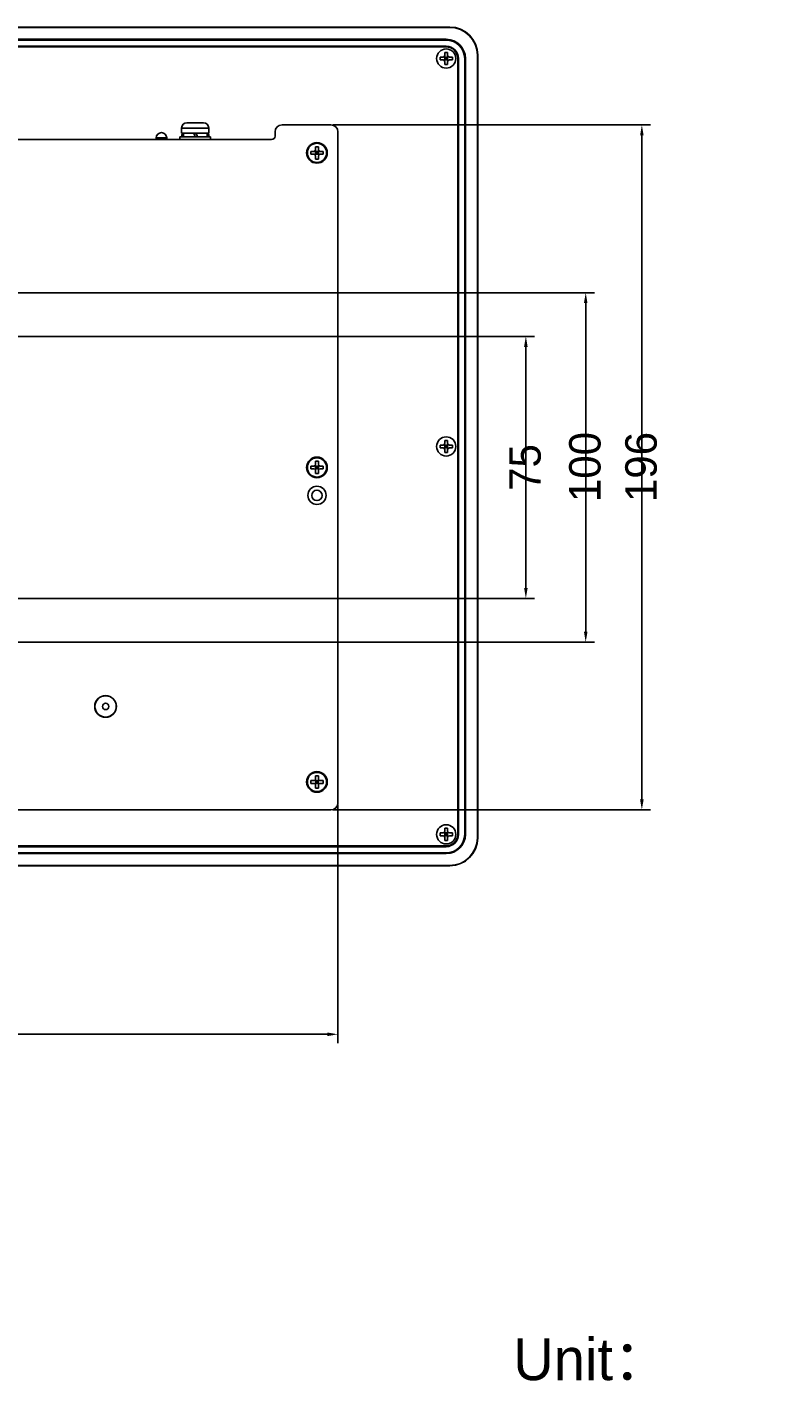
# Model space of a CAD drawing. Header units: millimetres. Extents: x -1307 to -343, y 47 to 438.
# Tile 19 of 19: x -560 to -343, y 51 to 438. Entities that reach past the tile are written whole.
import ezdxf

# ---------------------------------------------------------------- set-up
doc = ezdxf.new("R2010")
doc.units = ezdxf.units.MM
doc.header["$LTSCALE"] = 23.1
doc.header["$PDMODE"] = 3
doc.header["$PDSIZE"] = 8
doc.layers.get('0').update_dxf_attribs({"linetype": 'CONTINUOUS'})
doc.layers.get('Defpoints').update_dxf_attribs({"linetype": 'CONTINUOUS'})
doc.layers.add('00_COMPONENTS', color=7, linetype='CONTINUOUS')
doc.layers.add('51__DRAFT_DIMS', color=7, linetype='CONTINUOUS')
doc.styles.get("Standard").update_dxf_attribs({"font": 'simfang.ttf'})
doc.dimstyles.new('DIMSTYLE_1', dxfattribs={"dimtxt": 3, "dimasz": 3, "dimexe": 2.5, "dimexo": 0.5, "dimgap": 0.75, "dimtad": 1, "dimdsep": 46, "dimtxsty": 'STANDARD', "dimblk": '_FILLED', "dimblk1": '_FILLED', "dimblk2": '_FILLED', "dimcen": 0.09, "dimclrt": 3, "dimazin": 2, "dimtp": 0.5, "dimtm": 0.5, "dimtfac": 1, "dimtofl": 0, "dimtmove": 0, "dimatfit": 3, "dimldrblk": '_FILLED', "dimfxl": 1, "dimtolj": 1, "dimarcsym": 0})
doc.dimstyles.new('DIMSTYLE_2', dxfattribs={"dimtxt": 3, "dimasz": 3, "dimexe": 2.5, "dimexo": 0.5, "dimgap": 0.75, "dimtad": 1, "dimdsep": 46, "dimtxsty": 'STANDARD', "dimblk": '_FILLED', "dimblk1": '_FILLED', "dimblk2": '_FILLED', "dimcen": 0.09, "dimclrt": 3, "dimazin": 2, "dimtp": 0.3, "dimtm": 0.3, "dimtfac": 1, "dimtofl": 0, "dimtmove": 0, "dimatfit": 3, "dimldrblk": '_FILLED', "dimfxl": 1, "dimtolj": 1, "dimarcsym": 0})

# ---------------------------------------------------------------- blocks, each defined once
blk = doc.blocks.new('_FILLED')
at = {"color": 0, "linetype": 'ByBlock'}
blk.add_solid([(0, 0), (-1, 0.17), (-1, -0.17)], dxfattribs=at)
blk = doc.blocks.new('*D42')
at = {"layer": '51__DRAFT_DIMS', "color": 0, "lineweight": -2}
for p, q in [((-781.25, 215.73), (-781.25, 147.52)), ((-471.25, 215.73), (-471.25, 147.52)), ((-778.25, 150.02), (-474.25, 150.02))]:
    blk.add_line(p, q, dxfattribs=at)
at = {"layer": 'Defpoints', "color": 0}
for p in [(-781.25, 216.23), (-471.25, 216.23), (-471.25, 150.02)]:
    blk.add_point(p, dxfattribs=at)
at = {"layer": '51__DRAFT_DIMS', "color": 0, "linetype": 'ByBlock', "lineweight": -2, "xscale": 3, "yscale": 3, "zscale": 3, "rotation": 180}
blk.add_blockref('_FILLED', (-781.25, 150.02), dxfattribs=at)
at = {"layer": '51__DRAFT_DIMS', "color": 0, "linetype": 'ByBlock', "lineweight": -2, "xscale": 3, "yscale": 3, "zscale": 3}
blk.add_blockref('_FILLED', (-471.25, 150.02), dxfattribs=at)
at = {"layer": '51__DRAFT_DIMS', "color": 3, "insert": (-626.26, 154.77), "char_height": 3, "attachment_point": 2, "line_spacing_factor": 0.9}
blk.add_mtext('\\A1;\\A1;{\\fFZLanTingHei-R-GBK|b0|i0|c134|p2;\\H3x;\\C0;310}', dxfattribs=at)
blk = doc.blocks.new('*D43')
at = {"layer": '51__DRAFT_DIMS', "color": 0, "lineweight": -2}
for p, q in [((-472.75, 410.23), (-381.76, 410.23)), ((-384.26, 217.23), (-384.26, 407.23)), ((-472.75, 214.23), (-381.76, 214.23))]:
    blk.add_line(p, q, dxfattribs=at)
at = {"layer": 'Defpoints', "color": 0}
for p in [(-473.25, 410.23), (-384.26, 410.23), (-473.25, 214.23)]:
    blk.add_point(p, dxfattribs=at)
at = {"layer": '51__DRAFT_DIMS', "color": 0, "linetype": 'ByBlock', "lineweight": -2, "xscale": 3, "yscale": 3, "zscale": 3}
for p, rotation in [((-384.26, 410.23), 90), ((-384.26, 214.23), 270)]:
    blk.add_blockref('_FILLED', p, dxfattribs=dict(at, rotation=rotation))
at = {"layer": '51__DRAFT_DIMS', "color": 3, "insert": (-389.01, 312.34), "char_height": 3, "attachment_point": 2, "rotation": 90, "line_spacing_factor": 0.9}
blk.add_mtext('\\A1;\\A1;{\\fFZLanTingHei-R-GBK|b0|i0|c134|p2;\\H3x;\\C0;196}', dxfattribs=at)
blk = doc.blocks.new('*D46')
at = {"layer": '51__DRAFT_DIMS', "color": 0, "lineweight": -2}
for p, q in [((-663.25, 349.73), (-414.96, 349.73)), ((-417.46, 346.73), (-417.46, 277.73)), ((-663.25, 274.73), (-414.96, 274.73))]:
    blk.add_line(p, q, dxfattribs=at)
at = {"layer": 'Defpoints', "color": 0}
for p in [(-663.75, 349.73), (-663.75, 274.73), (-417.46, 274.73)]:
    blk.add_point(p, dxfattribs=at)
at = {"layer": '51__DRAFT_DIMS', "color": 0, "linetype": 'ByBlock', "lineweight": -2, "xscale": 3, "yscale": 3, "zscale": 3}
for p, rotation in [((-417.46, 349.73), 90), ((-417.46, 274.73), 270)]:
    blk.add_blockref('_FILLED', p, dxfattribs=dict(at, rotation=rotation))
at = {"layer": '51__DRAFT_DIMS', "color": 3, "insert": (-422.21, 312.2), "char_height": 3, "attachment_point": 2, "rotation": 90, "line_spacing_factor": 0.9}
blk.add_mtext('\\A1;\\A1;{\\fFZLanTingHei-R-GBK|b0|i0|c134|p2;\\H3x;\\C0;75}', dxfattribs=at)
blk = doc.blocks.new('*D47')
at = {"layer": '51__DRAFT_DIMS', "color": 0, "lineweight": -2}
for p, q in [((-673.75, 362.23), (-397.83, 362.23)), ((-400.33, 359.23), (-400.33, 265.23)), ((-675.75, 262.23), (-397.83, 262.23))]:
    blk.add_line(p, q, dxfattribs=at)
at = {"layer": 'Defpoints', "color": 0}
for p in [(-674.25, 362.23), (-676.25, 262.23), (-400.33, 262.23)]:
    blk.add_point(p, dxfattribs=at)
at = {"layer": '51__DRAFT_DIMS', "color": 0, "linetype": 'ByBlock', "lineweight": -2, "xscale": 3, "yscale": 3, "zscale": 3}
for p, rotation in [((-400.33, 362.23), 90), ((-400.33, 262.23), 270)]:
    blk.add_blockref('_FILLED', p, dxfattribs=dict(at, rotation=rotation))
at = {"layer": '51__DRAFT_DIMS', "color": 3, "insert": (-405.08, 312.34), "char_height": 3, "attachment_point": 2, "rotation": 90, "line_spacing_factor": 0.9}
blk.add_mtext('\\A1;\\A1;{\\fFZLanTingHei-R-GBK|b0|i0|c134|p2;\\H3x;\\C0;100}', dxfattribs=at)

msp = doc.modelspace()

# ---------------------------------------------------------------- linework, layer by layer
at = {"layer": '00_COMPONENTS', "color": 0}
for p, q in [((-813.253, 438.229), (-439.253, 438.229)), ((-813.253, 438.141), (-439.253, 438.141)), ((-439.253, 438.141), (-439.253, 438.229)), ((-440.253, 434.729), (-812.253, 434.729)), ((-440.253, 434.514), (-812.253, 434.514)), ((-494.503, 434.584), (-494.503, 434.68)), ((-494.503, 434.68), (-489.003, 434.68)), ((-489.003, 434.584), (-494.503, 434.584)), ((-489.003, 434.584), (-489.003, 434.68)), ((-483.703, 434.584), (-483.703, 434.68)), ((-483.703, 434.68), (-478.203, 434.68)), ((-478.203, 434.584), (-483.703, 434.584)), ((-478.203, 434.584), (-478.203, 434.68)), ((-440.253, 434.729), (-440.253, 434.514)), ((-812.253, 432.747), (-440.253, 432.747)), ((-440.253, 432.529), (-812.253, 432.529)), ((-756.503, 432.714), (-496.003, 432.714)), ((-558.84, 432.529), (-558.655, 432.714)), ((-555.87, 432.529), (-555.685, 432.714)), ((-552.9, 432.529), (-552.715, 432.714)), ((-549.931, 432.529), (-549.745, 432.714)), ((-546.961, 432.529), (-546.775, 432.714)), ((-543.991, 432.529), (-543.806, 432.714)), ((-541.021, 432.529), (-540.836, 432.714)), ((-538.051, 432.529), (-537.866, 432.714)), ((-535.081, 432.529), (-534.896, 432.714)), ((-532.111, 432.529), (-531.926, 432.714)), ((-529.142, 432.529), (-528.956, 432.714)), ((-526.172, 432.529), (-525.987, 432.714)), ((-523.202, 432.529), (-523.017, 432.714)), ((-520.232, 432.529), (-520.047, 432.714)), ((-517.262, 432.529), (-517.077, 432.714)), ((-514.292, 432.529), (-514.107, 432.714)), ((-511.323, 432.529), (-511.137, 432.714)), ((-508.353, 432.529), (-508.167, 432.714)), ((-505.383, 432.529), (-505.198, 432.714)), ((-502.413, 432.529), (-502.228, 432.714)), ((-499.443, 432.529), (-499.258, 432.714)), ((-496.356, 432.646), (-496.288, 432.714)), ((-496.003, 432.714), (-496.003, 432.529)), ((-495.503, 432.544), (-495.503, 432.635)), ((-494.503, 432.517), (-494.503, 432.661)), ((-494.503, 432.661), (-489.003, 432.661)), ((-489.003, 432.517), (-489.003, 432.661)), ((-488.003, 432.635), (-488.003, 432.544)), ((-484.703, 432.544), (-484.703, 432.635)), ((-483.703, 432.517), (-483.703, 432.661)), ((-483.703, 432.661), (-478.203, 432.661)), ((-478.203, 432.517), (-478.203, 432.661)), ((-477.203, 432.635), (-477.203, 432.544)), ((-476.703, 432.714), (-476.703, 432.529)), ((-476.703, 432.714), (-440.253, 432.695)), ((-475.684, 432.529), (-475.5, 432.713)), ((-472.714, 432.529), (-472.531, 432.712)), ((-469.745, 432.529), (-469.563, 432.71)), ((-466.775, 432.529), (-466.595, 432.709)), ((-463.805, 432.529), (-463.626, 432.707)), ((-460.835, 432.529), (-460.658, 432.706)), ((-457.865, 432.529), (-457.69, 432.704)), ((-454.895, 432.529), (-454.721, 432.703)), ((-451.926, 432.529), (-451.753, 432.701)), ((-448.956, 432.529), (-448.785, 432.699)), ((-445.986, 432.529), (-445.817, 432.698)), ((-443.016, 432.529), (-442.848, 432.696)), ((-440.653, 430.129), (-440.653, 430.979)), ((-440.653, 430.979), (-439.853, 430.979)), ((-440.253, 432.714), (-440.253, 432.766)), ((-440.052, 432.522), (-439.915, 432.66)), ((-439.853, 430.129), (-439.853, 430.979)), ((-437.982, 431.623), (-437.878, 431.727)), ((-431.34, 430.229), (-431.34, 206.229)), ((-431.253, 430.229), (-431.34, 430.229)), ((-431.253, 206.229), (-431.253, 430.229)), ((-442.003, 429.629), (-442.003, 428.829)), ((-442.003, 429.629), (-441.153, 429.629)), ((-442.003, 428.829), (-441.153, 428.829)), ((-440.8, 428.682), (-439.707, 429.775)), ((-439.707, 428.682), (-440.8, 429.775)), ((-440.653, 429.629), (-440.653, 428.829)), ((-440.653, 429.629), (-439.853, 429.629)), ((-440.653, 429.229), (-439.853, 429.229)), ((-440.653, 428.829), (-439.853, 428.829)), ((-440.653, 427.479), (-440.653, 428.329)), ((-440.653, 427.479), (-439.853, 427.479)), ((-440.253, 429.629), (-440.253, 428.829)), ((-439.853, 429.629), (-439.853, 428.829)), ((-439.853, 427.479), (-439.853, 428.329)), ((-439.353, 429.629), (-438.503, 429.629)), ((-439.353, 428.829), (-438.503, 428.829)), ((-438.503, 429.629), (-438.503, 428.829)), ((-436.981, 429.654), (-436.851, 429.784)), ((-436.953, 207.229), (-436.953, 429.229)), ((-436.953, 426.712), (-436.806, 426.86)), ((-436.806, 429.229), (-436.806, 383.379)), ((-436.806, 429.229), (-436.753, 429.229)), ((-436.753, 429.229), (-436.753, 207.229)), ((-434.968, 207.229), (-434.968, 429.229)), ((-434.968, 429.229), (-434.753, 429.229)), ((-434.753, 207.229), (-434.753, 429.229)), ((-436.953, 423.742), (-436.806, 423.89)), ((-436.953, 420.772), (-436.806, 420.92)), ((-436.953, 417.803), (-436.806, 417.95)), ((-436.953, 414.833), (-436.806, 414.98)), ((-509.728, 410.839), (-514.478, 410.839)), ((-436.953, 411.863), (-436.806, 412.01)), ((-516.528, 406.829), (-516.528, 406.029)), ((-507.678, 406.829), (-516.528, 406.829)), ((-515.963, 407.339), (-515.981, 406.829)), ((-515.978, 407.829), (-515.978, 409.339)), ((-508.228, 409.339), (-515.978, 409.339)), ((-508.228, 407.829), (-515.978, 407.829)), ((-515.963, 407.339), (-515.493, 407.339)), ((-515.663, 407.629), (-515.493, 407.629)), ((-515.493, 407.829), (-515.493, 406.829)), ((-512.103, 406.829), (-512.467, 407.829)), ((-511.781, 407.729), (-512.431, 407.729)), ((-511.453, 406.829), (-511.817, 407.829)), ((-508.713, 407.829), (-508.713, 406.829)), ((-508.713, 407.629), (-508.543, 407.629)), ((-508.713, 407.339), (-508.243, 407.339)), ((-508.243, 407.339), (-508.225, 406.829)), ((-508.228, 407.829), (-508.228, 409.339)), ((-507.678, 406.829), (-507.678, 406.029)), ((-489.253, 408.229), (-489.253, 407.029)), ((-473.253, 410.229), (-487.253, 410.229)), ((-471.253, 216.229), (-471.253, 408.229)), ((-436.953, 408.893), (-436.806, 409.041)), ((-490.253, 406.029), (-762.253, 406.029)), ((-523.263, 406.029), (-523.263, 406.528)), ((-523.263, 406.528), (-520.263, 406.528)), ((-520.263, 406.029), (-520.263, 406.528)), ((-477.653, 403.129), (-477.653, 403.979)), ((-477.653, 403.979), (-476.853, 403.979)), ((-476.853, 403.129), (-476.853, 403.979)), ((-436.953, 405.923), (-436.806, 406.071)), ((-436.953, 402.953), (-436.806, 403.101)), ((-479.003, 402.629), (-479.003, 401.829)), ((-479.003, 402.629), (-478.153, 402.629)), ((-479.003, 401.829), (-478.153, 401.829)), ((-477.8, 401.682), (-476.707, 402.775)), ((-476.707, 401.682), (-477.8, 402.775)), ((-477.653, 402.629), (-477.653, 401.829)), ((-477.653, 402.629), (-476.853, 402.629)), ((-477.653, 402.229), (-476.853, 402.229)), ((-477.653, 401.829), (-476.853, 401.829)), ((-477.653, 400.479), (-477.653, 401.329)), ((-477.653, 400.479), (-476.853, 400.479)), ((-477.253, 402.629), (-477.253, 401.829)), ((-476.853, 402.629), (-476.853, 401.829)), ((-476.853, 400.479), (-476.853, 401.329)), ((-476.353, 402.629), (-475.503, 402.629)), ((-476.353, 401.829), (-475.503, 401.829)), ((-475.503, 402.629), (-475.503, 401.829)), ((-436.953, 399.983), (-436.806, 400.131)), ((-436.953, 397.014), (-436.806, 397.161)), ((-436.953, 394.044), (-436.806, 394.191)), ((-436.953, 391.074), (-436.806, 391.222)), ((-436.953, 388.104), (-436.806, 388.252)), ((-436.953, 385.134), (-436.806, 385.282)), ((-437.002, 381.879), (-436.858, 381.879)), ((-436.806, 383.379), (-436.953, 383.379)), ((-436.953, 382.879), (-436.884, 382.879)), ((-436.858, 381.879), (-436.858, 376.379)), ((-434.898, 376.379), (-434.898, 381.879)), ((-434.898, 381.879), (-434.802, 381.879)), ((-434.802, 381.879), (-434.802, 376.379)), ((-437.002, 376.379), (-436.858, 376.379)), ((-434.898, 376.379), (-434.802, 376.379)), ((-436.884, 375.379), (-436.953, 375.379)), ((-436.953, 372.079), (-436.884, 372.079)), ((-437.002, 371.079), (-436.858, 371.079)), ((-436.858, 371.079), (-436.858, 365.579)), ((-434.898, 365.579), (-434.898, 371.079)), ((-434.898, 371.079), (-434.802, 371.079)), ((-434.802, 371.079), (-434.802, 365.579)), ((-437.002, 365.579), (-436.858, 365.579)), ((-436.884, 364.579), (-436.953, 364.579)), ((-434.898, 365.579), (-434.802, 365.579)), ((-436.806, 364.079), (-436.953, 364.079)), ((-436.953, 361.375), (-436.806, 361.523)), ((-436.806, 364.079), (-436.806, 272.379)), ((-436.953, 358.406), (-436.806, 358.553)), ((-436.953, 355.436), (-436.806, 355.583)), ((-436.953, 352.466), (-436.806, 352.613)), ((-436.953, 349.496), (-436.806, 349.644)), ((-436.953, 346.526), (-436.806, 346.674)), ((-436.953, 343.556), (-436.806, 343.704)), ((-436.953, 340.586), (-436.806, 340.734)), ((-436.953, 337.617), (-436.806, 337.764)), ((-436.953, 334.647), (-436.806, 334.794)), ((-436.953, 331.677), (-436.806, 331.825)), ((-436.953, 328.707), (-436.806, 328.855)), ((-436.953, 325.737), (-436.806, 325.885)), ((-436.953, 322.767), (-436.806, 322.915)), ((-442.003, 318.629), (-442.003, 317.829)), ((-442.003, 318.629), (-441.153, 318.629)), ((-442.003, 317.829), (-441.153, 317.829)), ((-440.8, 317.682), (-439.707, 318.775)), ((-439.707, 317.682), (-440.8, 318.775)), ((-440.653, 319.129), (-440.653, 319.979)), ((-440.653, 319.979), (-439.853, 319.979)), ((-440.653, 318.629), (-440.653, 317.829)), ((-440.653, 318.629), (-439.853, 318.629)), ((-440.653, 318.229), (-439.853, 318.229)), ((-440.653, 317.829), (-439.853, 317.829)), ((-440.253, 318.629), (-440.253, 317.829)), ((-439.853, 319.129), (-439.853, 319.979)), ((-439.853, 318.629), (-439.853, 317.829)), ((-439.353, 318.629), (-438.503, 318.629)), ((-439.353, 317.829), (-438.503, 317.829)), ((-438.503, 318.629), (-438.503, 317.829)), ((-436.953, 319.798), (-436.806, 319.945)), ((-477.653, 313.129), (-477.653, 313.979)), ((-477.653, 313.979), (-476.853, 313.979)), ((-476.853, 313.129), (-476.853, 313.979)), ((-440.653, 316.479), (-440.653, 317.329)), ((-440.653, 316.479), (-439.853, 316.479)), ((-439.853, 316.479), (-439.853, 317.329)), ((-436.953, 316.828), (-436.806, 316.975)), ((-436.953, 313.858), (-436.806, 314.005)), ((-479.003, 312.629), (-479.003, 311.829)), ((-479.003, 312.629), (-478.153, 312.629)), ((-479.003, 311.829), (-478.153, 311.829)), ((-477.8, 311.682), (-476.707, 312.775)), ((-476.707, 311.682), (-477.8, 312.775)), ((-477.653, 312.629), (-477.653, 311.829)), ((-477.653, 312.629), (-476.853, 312.629)), ((-477.653, 312.229), (-476.853, 312.229)), ((-477.653, 311.829), (-476.853, 311.829)), ((-477.653, 310.479), (-477.653, 311.329)), ((-477.653, 310.479), (-476.853, 310.479)), ((-477.253, 312.629), (-477.253, 311.829)), ((-476.853, 312.629), (-476.853, 311.829)), ((-476.853, 310.479), (-476.853, 311.329)), ((-476.353, 312.629), (-475.503, 312.629)), ((-476.353, 311.829), (-475.503, 311.829)), ((-475.503, 312.629), (-475.503, 311.829)), ((-436.953, 310.888), (-436.806, 311.036)), ((-436.953, 307.918), (-436.806, 308.066)), ((-436.953, 304.948), (-436.806, 305.096)), ((-436.953, 301.978), (-436.806, 302.126)), ((-436.953, 299.009), (-436.806, 299.156)), ((-436.953, 296.039), (-436.806, 296.186)), ((-436.953, 293.069), (-436.806, 293.217)), ((-436.953, 290.099), (-436.806, 290.247)), ((-436.953, 287.129), (-436.806, 287.277)), ((-436.953, 284.159), (-436.806, 284.307)), ((-436.953, 281.189), (-436.806, 281.337)), ((-436.953, 278.22), (-436.806, 278.367)), ((-436.953, 275.25), (-436.806, 275.397)), ((-436.806, 272.379), (-436.953, 272.379)), ((-436.953, 271.879), (-436.884, 271.879)), ((-436.807, 272.426), (-436.806, 272.428)), ((-437.002, 270.879), (-436.858, 270.879)), ((-436.858, 270.879), (-436.858, 265.379)), ((-434.898, 265.379), (-434.898, 270.879)), ((-434.898, 270.879), (-434.802, 270.879)), ((-434.802, 270.879), (-434.802, 265.379)), ((-437.002, 265.379), (-436.858, 265.379)), ((-436.884, 264.379), (-436.953, 264.379)), ((-434.898, 265.379), (-434.802, 265.379)), ((-437.002, 260.079), (-436.858, 260.079)), ((-436.953, 261.079), (-436.884, 261.079)), ((-436.858, 260.079), (-436.858, 254.579)), ((-434.898, 254.579), (-434.898, 260.079)), ((-434.898, 260.079), (-434.802, 260.079)), ((-434.802, 260.079), (-434.802, 254.579)), ((-437.002, 254.579), (-436.858, 254.579)), ((-436.884, 253.579), (-436.953, 253.579)), ((-436.806, 253.079), (-436.953, 253.079)), ((-436.806, 253.079), (-436.806, 207.229)), ((-434.898, 254.579), (-434.802, 254.579)), ((-436.953, 251.491), (-436.806, 251.639)), ((-436.953, 248.521), (-436.806, 248.669)), ((-436.953, 245.551), (-436.806, 245.699)), ((-436.953, 242.581), (-436.806, 242.729)), ((-436.953, 239.612), (-436.806, 239.759)), ((-436.953, 236.642), (-436.806, 236.789)), ((-436.953, 233.672), (-436.806, 233.82)), ((-436.953, 230.702), (-436.806, 230.85)), ((-436.953, 227.732), (-436.806, 227.88)), ((-436.953, 224.762), (-436.806, 224.91)), ((-479.003, 222.629), (-479.003, 221.829)), ((-479.003, 222.629), (-478.153, 222.629)), ((-479.003, 221.829), (-478.153, 221.829)), ((-476.707, 221.682), (-477.8, 222.775)), ((-477.8, 221.682), (-476.707, 222.775)), ((-477.653, 223.129), (-477.653, 223.979)), ((-477.653, 223.979), (-476.853, 223.979)), ((-477.653, 222.629), (-477.653, 221.829)), ((-477.653, 222.629), (-476.853, 222.629)), ((-477.653, 222.229), (-476.853, 222.229)), ((-477.653, 221.829), (-476.853, 221.829)), ((-477.653, 220.479), (-477.653, 221.329)), ((-477.253, 222.629), (-477.253, 221.829)), ((-476.853, 223.129), (-476.853, 223.979)), ((-476.853, 222.629), (-476.853, 221.829)), ((-476.853, 220.479), (-476.853, 221.329)), ((-476.353, 222.629), (-475.503, 222.629)), ((-476.353, 221.829), (-475.503, 221.829)), ((-475.503, 222.629), (-475.503, 221.829)), ((-436.953, 221.793), (-436.806, 221.94)), ((-477.653, 220.479), (-476.853, 220.479)), ((-436.953, 218.823), (-436.806, 218.97)), ((-779.253, 214.229), (-473.253, 214.229)), ((-436.953, 215.853), (-436.806, 216)), ((-436.953, 212.883), (-436.806, 213.031)), ((-436.953, 209.913), (-436.806, 210.061)), ((-442.003, 207.629), (-442.003, 206.829)), ((-442.003, 207.629), (-441.153, 207.629)), ((-442.003, 206.829), (-441.153, 206.829)), ((-439.707, 206.682), (-440.8, 207.775)), ((-440.8, 206.682), (-439.707, 207.775)), ((-440.653, 208.129), (-440.653, 208.979)), ((-440.653, 208.979), (-439.853, 208.979)), ((-440.653, 207.629), (-440.653, 206.829)), ((-440.653, 207.629), (-439.853, 207.629)), ((-440.653, 207.229), (-439.853, 207.229)), ((-440.653, 206.829), (-439.853, 206.829)), ((-440.653, 205.479), (-440.653, 206.329)), ((-440.653, 205.479), (-439.853, 205.479)), ((-440.253, 207.629), (-440.253, 206.829)), ((-439.853, 208.129), (-439.853, 208.979)), ((-439.853, 207.629), (-439.853, 206.829)), ((-439.853, 205.479), (-439.853, 206.329)), ((-439.353, 207.629), (-438.503, 207.629)), ((-439.353, 206.829), (-438.503, 206.829)), ((-438.503, 207.629), (-438.503, 206.829)), ((-436.967, 206.93), (-436.808, 207.088)), ((-436.806, 207.229), (-436.753, 207.229)), ((-434.753, 207.229), (-434.968, 207.229)), ((-431.34, 206.229), (-431.253, 206.229)), ((-812.253, 203.929), (-440.253, 203.929)), ((-440.253, 203.71), (-812.253, 203.71)), ((-812.253, 201.943), (-440.253, 201.943)), ((-812.253, 201.729), (-440.253, 201.729)), ((-496.003, 203.743), (-756.503, 203.743)), ((-558.947, 203.743), (-558.762, 203.929)), ((-555.977, 203.743), (-555.792, 203.929)), ((-553.007, 203.743), (-552.822, 203.929)), ((-550.037, 203.743), (-549.852, 203.929)), ((-547.068, 203.743), (-546.882, 203.929)), ((-544.098, 203.743), (-543.913, 203.929)), ((-541.128, 203.743), (-540.943, 203.929)), ((-538.158, 203.743), (-537.973, 203.929)), ((-535.188, 203.743), (-535.003, 203.929)), ((-532.218, 203.743), (-532.033, 203.929)), ((-529.248, 203.743), (-529.063, 203.929)), ((-526.279, 203.743), (-526.093, 203.929)), ((-523.309, 203.743), (-523.124, 203.929)), ((-520.339, 203.743), (-520.154, 203.929)), ((-517.369, 203.743), (-517.184, 203.929)), ((-514.399, 203.743), (-514.214, 203.929)), ((-511.429, 203.743), (-511.244, 203.929)), ((-508.46, 203.743), (-508.274, 203.929)), ((-505.49, 203.743), (-505.304, 203.929)), ((-502.52, 203.743), (-502.335, 203.929)), ((-499.55, 203.743), (-499.365, 203.929)), ((-496.58, 203.743), (-496.462, 203.862)), ((-496.003, 203.743), (-496.003, 203.929)), ((-495.503, 203.822), (-495.503, 203.914)), ((-494.503, 203.94), (-494.503, 203.796)), ((-489.003, 203.796), (-494.503, 203.796)), ((-494.503, 201.873), (-494.503, 201.777)), ((-494.503, 201.873), (-489.003, 201.873)), ((-489.003, 201.777), (-494.503, 201.777)), ((-489.003, 203.94), (-489.003, 203.796)), ((-489.003, 201.873), (-489.003, 201.777)), ((-488.003, 203.914), (-488.003, 203.822)), ((-484.703, 203.822), (-484.703, 203.914)), ((-483.703, 203.94), (-483.703, 203.796)), ((-478.203, 203.796), (-483.703, 203.796)), ((-483.703, 201.873), (-483.703, 201.777)), ((-483.703, 201.873), (-478.203, 201.873)), ((-478.203, 201.777), (-483.703, 201.777)), ((-478.203, 203.94), (-478.203, 203.796)), ((-478.203, 201.873), (-478.203, 201.777)), ((-477.203, 203.914), (-477.203, 203.822)), ((-476.703, 203.743), (-476.703, 203.929)), ((-440.253, 203.762), (-476.703, 203.743)), ((-475.791, 203.744), (-475.606, 203.929)), ((-472.819, 203.745), (-472.636, 203.929)), ((-469.848, 203.747), (-469.666, 203.929)), ((-466.877, 203.748), (-466.696, 203.929)), ((-463.905, 203.75), (-463.727, 203.929)), ((-460.934, 203.752), (-460.757, 203.929)), ((-457.962, 203.753), (-457.787, 203.929)), ((-454.991, 203.755), (-454.817, 203.929)), ((-452.02, 203.756), (-451.847, 203.929)), ((-449.048, 203.758), (-448.877, 203.929)), ((-446.077, 203.759), (-445.908, 203.929)), ((-443.106, 203.761), (-442.938, 203.929)), ((-440.253, 203.743), (-440.253, 203.691)), ((-440.253, 201.729), (-440.253, 201.943)), ((-440.113, 203.784), (-439.954, 203.942)), ((-813.253, 198.316), (-439.253, 198.316)), ((-813.253, 198.229), (-439.253, 198.229)), ((-439.253, 198.229), (-439.253, 198.316))]:
    msp.add_line(p, q, dxfattribs=at)
for centre, radius in [((-440.253, 429.229), 2.75), ((-477.253, 402.229), 2.95), ((-477.253, 402.229), 2.75), ((-440.253, 318.229), 2.75), ((-477.253, 312.229), 2.95), ((-477.253, 312.229), 2.75), ((-477.253, 304.229), 2.603), ((-477.253, 304.229), 1.5), ((-537.753, 243.829), 3.1), ((-537.753, 243.829), 3.05), ((-537.753, 243.829), 0.9), ((-477.253, 222.229), 2.95), ((-477.253, 222.229), 2.75), ((-440.253, 207.229), 2.75)]:
    msp.add_circle(centre, radius, dxfattribs=at)
for centre, radius, start, end in [((-439.253, 430.229), 8, 0, 90), ((-439.253, 430.229), 7.913, 0, 90), ((-440.253, 429.229), 5.5, 0, 90), ((-440.253, 429.229), 5.286, 0, 90), ((-496.003, 431.766), 0.948, 126.30881, 126.43256), ((-496.003, 431.766), 0.948, 90, 126.30881), ((-476.703, 431.766), 0.948, 53.69119, 90), ((-476.703, 431.766), 0.948, 53.56744, 53.69119), ((-441.153, 430.129), 0.5, 270, 0), ((-440.253, 429.229), 3.5, 0, 90), ((-440.253, 429.229), 3.448, 0, 90), ((-440.253, 429.229), 3.3, 0, 90), ((-439.353, 430.129), 0.5, 180, 270), ((-441.153, 428.329), 0.5, 0, 90), ((-439.353, 428.329), 0.5, 90, 180), ((-514.478, 409.339), 1.5, 90, 180), ((-509.728, 409.339), 1.5, 0, 90), ((-521.763, 406.528), 1.5, 0, 180), ((-515.663, 407.329), 0.3, 90, 178), ((-508.543, 407.329), 0.3, 2, 90), ((-490.253, 407.029), 1, 270, 0), ((-487.253, 408.229), 2, 90, 180), ((-473.253, 408.229), 2, 0, 90), ((-478.153, 403.129), 0.5, 270, 0), ((-476.353, 403.129), 0.5, 180, 270), ((-478.153, 401.329), 0.5, 0, 90), ((-476.353, 401.329), 0.5, 90, 180), ((-437.753, 383.379), 0.948, 32.21234, 32.40875), ((-437.753, 383.379), 0.948, 0, 32.21234), ((-437.753, 364.079), 0.948, 327.59125, 327.78766), ((-437.753, 364.079), 0.948, 327.78766, 0), ((-441.153, 319.129), 0.5, 270, 0), ((-441.153, 317.329), 0.5, 0, 90), ((-439.353, 319.129), 0.5, 180, 270), ((-439.353, 317.329), 0.5, 90, 180), ((-478.153, 313.129), 0.5, 270, 0), ((-478.153, 311.329), 0.5, 0, 90), ((-476.353, 313.129), 0.5, 180, 270), ((-476.353, 311.329), 0.5, 90, 180), ((-437.753, 272.379), 0.948, 32.21234, 32.40875), ((-437.753, 272.379), 0.948, 0, 32.21234), ((-437.753, 253.079), 0.948, 327.59125, 327.78766), ((-437.753, 253.079), 0.948, 327.78766, 0), ((-478.153, 223.129), 0.5, 270, 0), ((-478.153, 221.329), 0.5, 0, 90), ((-476.353, 223.129), 0.5, 180, 270), ((-476.353, 221.329), 0.5, 90, 180), ((-473.253, 216.229), 2, 270, 0), ((-441.153, 208.129), 0.5, 270, 0), ((-441.153, 206.329), 0.5, 0, 90), ((-440.253, 207.229), 5.5, 270, 0), ((-440.253, 207.229), 5.286, 270, 0), ((-440.253, 207.229), 3.5, 270, 0), ((-440.253, 207.229), 3.448, 270, 0), ((-440.253, 207.229), 3.3, 270, 0), ((-439.353, 208.129), 0.5, 180, 270), ((-439.353, 206.329), 0.5, 90, 180), ((-439.253, 206.229), 8, 270, 0), ((-439.253, 206.229), 7.913, 270, 0), ((-496.003, 204.691), 0.948, 233.56744, 233.69119), ((-496.003, 204.691), 0.948, 233.69119, 270), ((-476.703, 204.691), 0.948, 270, 306.30881), ((-476.703, 204.691), 0.948, 306.30881, 306.43256)]:
    msp.add_arc(centre, radius, start, end, dxfattribs=at)
for centre, major_axis, ratio, start_param, end_param in [((-494.503, 434.663), (1, 0), 0.0174551, 1.5707963, 3.1415927), ((-494.503, 434.602), (1, 0), 0.0174551, -3.1415927, -1.5707963), ((-489.003, 434.663), (1, 0), 0.0174551, 0, 1.5707963), ((-489.003, 434.602), (1, 0), 0.0174551, -1.5707963, 0), ((-483.703, 434.663), (1, 0), 0.0174551, 1.5707963, 3.1415927), ((-483.703, 434.602), (1, 0), 0.0174551, -3.1415927, -1.5707963), ((-478.203, 434.663), (1, 0), 0.0174551, 0, 1.5707963), ((-478.203, 434.602), (1, 0), 0.0174551, -1.5707963, 0), ((-494.503, 432.635), (1, 0), 0.0261859, 1.5707963, 3.1415927), ((-494.503, 432.544), (1, 0), 0.0261859, -3.1415927, -2.5295434), ((-489.003, 432.635), (1, 0), 0.0261859, 0, 1.5707963), ((-489.003, 432.544), (1, 0), 0.0261859, -0.6120493, 0), ((-483.703, 432.635), (1, 0), 0.0261859, 1.5707963, 3.1415927), ((-483.703, 432.544), (1, 0), 0.0261859, 3.1415927, 3.7536419), ((-478.203, 432.635), (1, 0), 0.0261859, 0, 1.5707963), ((-478.203, 432.544), (1, 0), 0.0261859, -0.6120493, 0), ((-436.884, 381.879), (0, 1), 0.0261859, -1.5707963, 0), ((-434.88, 381.879), (0, 1), 0.0174551, 0, 1.5707963), ((-434.819, 381.879), (0, 1), 0.0174551, -1.5707963, 0), ((-436.884, 376.379), (0, 1), 0.0261859, -3.1415927, -1.5707963), ((-434.88, 376.379), (0, 1), 0.0174551, -4.712389, -3.1415927), ((-434.819, 376.379), (0, 1), 0.0174551, -3.1415927, -1.5707963), ((-436.884, 371.079), (0, 1), 0.0261859, -1.5707963, 0), ((-434.88, 371.079), (0, 1), 0.0174551, 0, 1.5707963), ((-434.819, 371.079), (0, 1), 0.0174551, -1.5707963, 0), ((-436.884, 365.579), (0, 1), 0.0261859, -3.1415927, -1.5707963), ((-434.88, 365.579), (0, 1), 0.0174551, -4.712389, -3.1415927), ((-434.819, 365.579), (0, 1), 0.0174551, -3.1415927, -1.5707963), ((-436.884, 270.879), (0, 1), 0.0261859, -1.5707963, 0), ((-434.88, 270.879), (0, 1), 0.0174551, 0, 1.5707963), ((-434.819, 270.879), (0, 1), 0.0174551, -1.5707963, 0), ((-436.884, 265.379), (0, 1), 0.0261859, -3.1415927, -1.5707963), ((-434.88, 265.379), (0, 1), 0.0174551, -4.712389, -3.1415927), ((-434.819, 265.379), (0, 1), 0.0174551, -3.1415927, -1.5707963), ((-436.884, 260.079), (0, 1), 0.0261859, -1.5707963, 0), ((-434.88, 260.079), (0, 1), 0.0174551, 0, 1.5707963), ((-434.819, 260.079), (0, 1), 0.0174551, -1.5707963, 0), ((-436.884, 254.579), (0, 1), 0.0261859, -3.1415927, -1.5707963), ((-434.88, 254.579), (0, 1), 0.0174551, -4.712389, -3.1415927), ((-434.819, 254.579), (0, 1), 0.0174551, -3.1415927, -1.5707963), ((-494.503, 203.914), (1, 0), 0.0261859, 2.5295434, 3.1415927), ((-494.503, 203.822), (1, 0), 0.0261859, 3.1415927, 4.712389), ((-494.503, 201.856), (1, 0), 0.0174551, 1.5707963, 3.1415927), ((-494.503, 201.795), (1, 0), 0.0174551, -3.1415927, -1.5707963), ((-489.003, 203.822), (1, 0), 0.0261859, -1.5707963, 0), ((-489.003, 201.856), (1, 0), 0.0174551, 0, 1.5707963), ((-489.003, 201.795), (1, 0), 0.0174551, -1.5707963, 0), ((-489.003, 203.914), (1, 0), 0.0261859, 0, 0.6120493), ((-483.703, 203.914), (1, 0), 0.0261859, 2.5295434, 3.1415927), ((-483.703, 203.822), (1, 0), 0.0261859, 3.1415927, 4.712389), ((-483.703, 201.856), (1, 0), 0.0174551, 1.5707963, 3.1415927), ((-483.703, 201.795), (1, 0), 0.0174551, -3.1415927, -1.5707963), ((-478.203, 203.822), (1, 0), 0.0261859, -1.5707963, 0), ((-478.203, 201.856), (1, 0), 0.0174551, 0, 1.5707963), ((-478.203, 201.795), (1, 0), 0.0174551, -1.5707963, 0), ((-478.203, 203.914), (1, 0), 0.0261859, 0, 0.6120493)]:
    msp.add_ellipse(centre, major_axis=major_axis, ratio=ratio, start_param=start_param, end_param=end_param, dxfattribs=at)

# ---------------------------------------------------------------- texts
at = {"color": 0, "insert": (-421.072, 63.051), "char_height": 12, "width": 46.34462, "attachment_point": 1}
msp.add_mtext('{\\fFZLanTingHei-R-GBK|b0|i0|c134|p2;Unit：mm}', dxfattribs=at)

# ---------------------------------------------------------------- dimensions: what is measured, and where the dimension line sits
at = {"layer": '51__DRAFT_DIMS', "color": 0}
for base, p1, p2, angle, text, dimstyle, picture, middle in [((-384.262, 410.229), (-473.253, 214.229), (-473.253, 410.229), 90, '\\A1;{\\fFZLanTingHei-R-GBK|b0|i0|c134|p2;\\H3x;\\C0;196}', 'DIMSTYLE_1', '*D43', (-384.262, 312.34)), ((-400.331, 262.229), (-674.253, 362.229), (-676.253, 262.229), 270, '\\A1;{\\fFZLanTingHei-R-GBK|b0|i0|c134|p2;\\H3x;\\C0;100}', 'DIMSTYLE_2', '*D47', (-400.331, 312.34)), ((-417.46, 274.729), (-663.753, 349.729), (-663.753, 274.729), 270, '\\A1;{\\fFZLanTingHei-R-GBK|b0|i0|c134|p2;\\H3x;\\C0;75}', 'DIMSTYLE_2', '*D46', (-417.46, 312.196))]:
    dim = msp.add_linear_dim(base=base, p1=p1, p2=p2, angle=angle, text=text, dimstyle=dimstyle, override={"dimtxsty": 'STANDARD'}, dxfattribs=at)
    dim.commit()
    dim.dimension.update_dxf_attribs({"geometry": picture, "text_midpoint": middle, "dimtype": 160})
dim = msp.add_linear_dim(base=(-471.253, 150.024), p1=(-781.253, 216.229), p2=(-471.253, 216.229), text='\\A1;{\\fFZLanTingHei-R-GBK|b0|i0|c134|p2;\\H3x;\\C0;<>}', dimstyle='DIMSTYLE_1', override={"dimtxsty": 'STANDARD'}, dxfattribs=at)
dim.commit()
dim.dimension.update_dxf_attribs({"geometry": '*D42', "text_midpoint": (-626.265, 150.024), "dimtype": 160})

doc.saveas('drawing.dxf')
